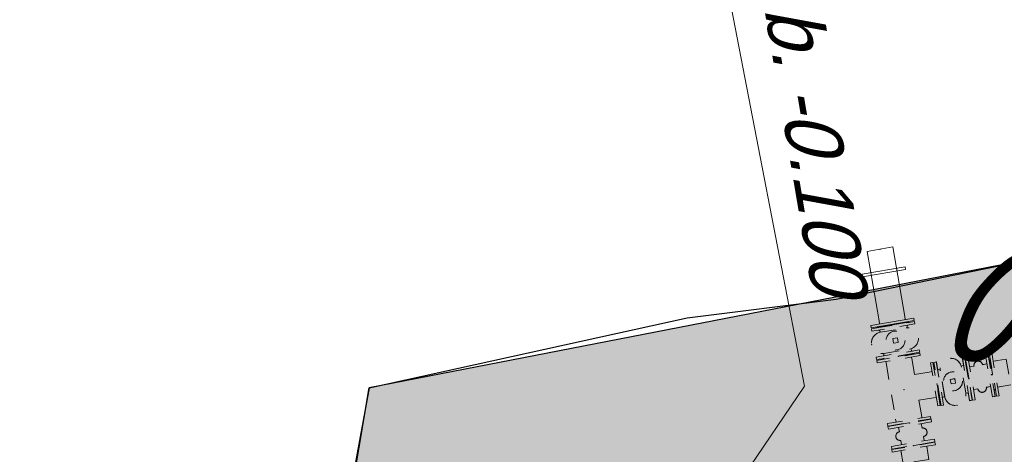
# Model space of a CAD drawing. Header units: metres. Extents: x 128615 to 129083, y 455669 to 456034.
# Tile 122 of 158: x 128798.2 to 128804.63, y 455863.26 to 455866.1. Entities that reach past the tile are written whole.
import ezdxf

# ---------------------------------------------------------------- set-up
doc = ezdxf.new("R2010")
doc.units = ezdxf.units.M
doc.linetypes.add('RI-AWZI_SLIBLEIDING', pattern=[11, 5, -3, 0, -3])
doc.linetypes.add('RI-AWZI_TERREINRIOLERING', pattern=[19.8, 6, -1.8, 2.4, -1.8, 1.8, -1.8, 2.4, -1.8])
for name, color, linetype, lineweight in [('B-WE-OG-HOOGTELIJN-G', 7, 'Continuous', 18), ('B-XX-RI-AWZI_SLIBLEIDING-G', 40, 'RI-AWZI_SLIBLEIDING', 18), ('B-XX-RI-AWZI_TERREINRIOLERING-G', 10, 'RI-AWZI_TERREINRIOLERING', 18), ('B-XX-VH-BESTRATING-V', 1, 'Continuous', 18)]:
    doc.layers.add(name, color=color, linetype=linetype, lineweight=lineweight)
for name, color, linetype in [('B-XX-GR-KRUIDEN-G', 98, 'Continuous'), ('B-XX-OG-BEBOUWING-G', 1, 'Continuous'), ('B-XX-RI-AWZI_TERREINRIOLERING-T25_HDSR', 7, 'Continuous')]:
    doc.layers.add(name, color=color, linetype=linetype)
doc.styles.add('ISO', font='Iso.shx', dxfattribs={"height": 50})
doc.styles.add('tcb_isocp', font='tcb_isocp.shx')

# ---------------------------------------------------------------- blocks, each defined once
blk = doc.blocks.new('meAF150T-Z')
for p, q in [((-207, 107.5), (-207, 142.5)), ((-207, 142.5), (-191, 142.5)), ((-191, 142.5), (-191, -142.5)), ((-19, -142.5), (-19, 142.5)), ((-19, 142.5), (-3, 142.5)), ((-3, 142.5), (-3, 107.5)), ((-210, 104.5), (-207, 107.5)), ((-210, -104.5), (-210, 104.5)), ((-207, -107.5), (-207, 107.5)), ((-186.4109078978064, 91.3897357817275), (-175, 88.62903225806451)), ((-175, 88.79839818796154), (-175, -81.20160181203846)), ((-35, 88.6290322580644), (-23.58909210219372, 91.38973578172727)), ((-35, 88.79839818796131), (-35, -81.20160181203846)), ((-3, 107.5), (-3, -107.5)), ((-3, 107.5), (0, 104.5)), ((0, 104.5), (0, -104.5)), ((-207, -107.5), (-210, -104.5)), ((-207, -142.5), (-207, -107.5)), ((-174.9999999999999, -88.62903225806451), (-186.4109078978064, -91.38973578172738)), ((-23.58909210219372, -91.38973578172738), (-35, -88.62903225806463)), ((0, -104.5), (-3, -107.5)), ((-3, -107.5), (-3, -142.5)), ((-191, -142.5), (-207, -142.5)), ((-3, -142.5), (-19, -142.5))]:
    blk.add_line(p, q)
blk.add_lwpolyline([(-120, 15), (-90, 15), (-90, -15), (-120, -15)], close=True)
blk.add_circle((-105, 0), 61.83956621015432)
for centre, radius, start, end in [((-105, 88.79839818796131), 70.00000000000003, 0, 180), ((-185, 97.22148842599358), 6, 180, 256.3994574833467), ((-25, 97.22148842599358), 6.000000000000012, 283.6005425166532, 0), ((-185, -97.2214884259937), 6.000000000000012, 103.6005425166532, 180), ((-105, -81.20160181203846), 70.00000000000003, 180, 0), ((-25, -97.2214884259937), 6, 0, 76.39945748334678)]:
    blk.add_arc(centre, radius, start, end)
for p in [(-105, 158.7983981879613), (-210, 0), (0, 0)]:
    blk.add_point(p)
blk = doc.blocks.new('_PE150160')
at = {"color": 0}
for p, q in [((3.000000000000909, 142.5), (3.000000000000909, -142.5)), ((19.00000000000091, 142.5), (3.000000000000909, 142.5)), ((19.00000000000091, 142.5), (19.00000000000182, -142.5)), ((0, 104.5), (0, -104.5)), ((19.00000000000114, 85), (106, 85)), ((39.00000000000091, 85), (19.00000000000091, 85)), ((106, 85), (106, -85)), ((19.00000000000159, -85), (106, -85)), ((39.00000000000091, -85), (19.00000000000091, -85)), ((19.00000000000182, -142.5), (3.000000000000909, -142.5))]:
    blk.add_line(p, q, dxfattribs=at)
blk.add_point((0, 0), dxfattribs=at)
blk = doc.blocks.new('_NT1-150')
at = {"color": 0}
for p, q in [((0, 142.5), (0, -142.5)), ((0, 142.5), (18, 142.5)), ((18, 142.5), (18, -142.5)), ((132, 142.5), (132, -142.5)), ((132, 142.5), (150, 142.5000000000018)), ((150, 142.5), (150, -142.5)), ((18, 75), (47.00000000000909, 75)), ((103.0000000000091, 75), (132, 75)), ((18, -75), (47, -75)), ((103, -75), (132, -75)), ((0, -142.5), (18, -142.5)), ((132, -142.5), (150, -142.5))]:
    blk.add_line(p, q, dxfattribs=at)
for centre, start, end in [((75.0000000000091, 75), 0, 180), ((75, -75), 180, 0)]:
    blk.add_arc(centre, 28, start, end, dxfattribs=at)
for p in [(0, 0), (150, 0)]:
    blk.add_point(p, dxfattribs=at)
blk = doc.blocks.new('FNZ150')
for p, q in [((-142.5, 19.00000000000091), (142.5, 19.00000000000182)), ((-142.5, 19.00000000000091), (-142.5, 3.000000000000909)), ((-142.5, 3.000000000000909), (142.5, 3.000000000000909)), ((-104.5, 0), (104.5, 0)), ((-85, 39.00000000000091), (-85, 19.00000000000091)), ((85, 39.00000000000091), (85, 19.00000000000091)), ((142.5, 19.00000000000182), (142.5, 3.000000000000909))]:
    blk.add_line(p, q)
blk.add_point((0, 0))
blk = doc.blocks.new('_T150-150')
for p, q in [((-85, 180.9999999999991), (-84.99999999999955, 85)), ((85, 180.9999999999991), (85.00000000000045, 85.00000000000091)), ((-180.9999999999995, 85), (-84.99999999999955, 85)), ((85.00000000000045, 85), (180.9999999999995, 85.00000000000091)), ((-180.9999999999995, -85), (180.9999999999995, -84.99999999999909))]:
    blk.add_line(p, q)
blk.add_point((0, 0))
for p, rotation in [((0, 220), 180), ((-220.0000000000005, 0), 270), ((220.0000000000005, 9.094947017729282e-13), 90)]:
    blk.add_blockref('FNZ150', p, dxfattribs=dict(rotation=rotation))

msp = doc.modelspace()

# ---------------------------------------------------------------- hatches: boundary and pattern name
at = {"layer": 'B-XX-GR-KRUIDEN-G'}
h = msp.add_hatch(dxfattribs=at)
h.set_pattern_fill('SWAMP', color=256, scale=0.2, angle=-116.5632943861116, style=0)
h.set_pattern_definition([(340.9065815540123, (128738.9979208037, 455858.1422880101), (3.839350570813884, 3.326515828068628), [0.6349999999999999, -4.444999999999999]), (70.90658155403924, (128739.2979540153, 455858.0384307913), (-0.9611808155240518, 4.988231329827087), [0.3174999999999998, -8.481319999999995]), (70.90658155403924, (128739.3729632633, 455858.0124661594), (-0.9611808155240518, 4.988231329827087), [0.2539999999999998, -8.544819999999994]), (70.90658155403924, (128739.2229447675, 455858.0643954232), (-0.9611808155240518, 4.988231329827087), [0.2539999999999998, -8.544819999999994]), (40.90658155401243, (128739.4479706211, 455857.9865021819), (-0.9611719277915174, 4.988233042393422), [0.2032, -4.876799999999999]), (100.9065815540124, (128739.1479374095, 455858.0903594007), (-4.8005224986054, 1.661717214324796), [0.2032, -4.8768])])
edge = h.paths.add_edge_path()
edge.add_line((128948.4118116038, 455833.4579504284), (128948.6455033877, 455826.0782791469))
edge.add_line((128948.6455033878, 455826.0782791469), (128943.9095911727, 455812.3966981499))
edge.add_line((128943.9095911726, 455812.3966981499), (128941.3888850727, 455813.2785094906))
edge.add_line((128941.3888850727, 455813.2785094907), (128942.1339618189, 455815.4309623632))
edge.add_arc((128932.745274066, 455818.888458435), 10.00508554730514, -20.21683048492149, 71.17534409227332)
edge.add_line((128935.9736453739, 455828.358376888), (128892.1860483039, 455843.579290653))
edge.add_arc((128893.6952972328, 455847.9211051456), 4.596649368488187, -157.04283936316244, -109.16785423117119, ccw=False)
edge.add_arc((128894.4307678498, 455848.232645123), 5.395382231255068, 162.5112662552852, 202.9571606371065, ccw=False)
edge.add_line((128889.2847814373, 455849.8540560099), (128901.8557516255, 455885.6735668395))
edge.add_line((128901.8557516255, 455885.6735668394), (128887.2242848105, 455890.7225570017))
edge.add_line((128887.2242848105, 455890.7225570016), (128887.1817624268, 455890.5997140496))
edge.add_line((128887.1817624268, 455890.5997140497), (128874.5146120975, 455895.1035688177))
edge.add_line((128874.5146120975, 455895.1035688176), (128873.5283828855, 455892.2544503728))
edge.add_arc((128867.280722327, 455871.995513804), 21.20041917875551, 72.86074229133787, 176.4358647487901)
edge.add_line((128846.121308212, 455873.313454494), (128835.0103701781, 455877.1887525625))
edge.add_arc((128817.5916042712, 455889.2204382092), 21.17014088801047, -34.63404912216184, -24.22743715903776)
edge.add_line((128836.8971577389, 455880.5330640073), (128837.0847450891, 455880.5150973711))
edge.add_line((128837.0847450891, 455880.5150973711), (128838.2442237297, 455883.7950644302))
edge.add_line((128838.2442237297, 455883.7950644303), (128838.0851409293, 455883.9110295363))
edge.add_arc((128817.5916042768, 455889.2204382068), 21.17014088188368, -14.52468191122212, 21.05836036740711)
edge.add_line((128837.3478955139, 455896.8272655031), (128838.4437976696, 455897.45125095))
edge.add_line((128838.4437976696, 455897.45125095), (128836.9196742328, 455900.519436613))
edge.add_line((128836.9196742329, 455900.519436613), (128835.8290882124, 455899.9707426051))
edge.add_arc((128817.5916042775, 455889.2204382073), 21.17014088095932, 30.51773535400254, 65.7725628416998)
edge.add_line((128826.2789784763, 455908.5259916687), (128826.2969451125, 455908.713579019))
edge.add_line((128826.2969451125, 455908.7135790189), (128823.0169780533, 455909.8730576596))
edge.add_line((128823.0169780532, 455909.8730576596), (128822.9010129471, 455909.7139748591))
edge.add_arc((128817.591604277, 455889.2204382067), 21.17014088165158, 75.47531808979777, 155.5873596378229)
edge.add_line((128798.3142327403, 455897.9701702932), (128798.1176121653, 455897.9799474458))
edge.add_line((128798.1176121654, 455897.9799474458), (128797.7211869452, 455896.8585281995))
edge.add_line((128797.7211869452, 455896.8585281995), (128793.8072384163, 455898.2133509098))
edge.add_arc((128775.6531717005, 455909.0573338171), 21.14620778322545, -30.85117203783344, -24.45064201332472)
edge.add_line((128794.9029489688, 455900.3047239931), (128795.4902118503, 455900.2458409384))
edge.add_line((128795.4902118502, 455900.2458409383), (128796.7020683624, 455903.7467742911))
edge.add_line((128796.7020683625, 455903.746774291), (128796.1976420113, 455904.0486570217))
edge.add_arc((128775.6531716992, 455909.057333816), 21.14620778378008, -13.70124981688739, 21.18853243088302)
edge.add_line((128795.3698146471, 455916.7003760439), (128797.9082227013, 455917.9559061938))
edge.add_line((128797.9082227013, 455917.9559061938), (128796.4067381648, 455921.1222890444))
edge.add_line((128796.4067381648, 455921.1222890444), (128793.8362756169, 455919.8525566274))
edge.add_arc((128775.6531717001, 455909.0573338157), 21.1462077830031, 30.69740409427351, 65.54935799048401)
edge.add_line((128784.4057815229, 455928.3071110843), (128784.4646645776, 455928.8943739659))
edge.add_line((128784.4646645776, 455928.8943739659), (128780.9637312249, 455930.1062304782))
edge.add_line((128780.9637312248, 455930.1062304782), (128780.6618484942, 455929.6018041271))
edge.add_arc((128775.6531717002, 455909.0573338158), 21.14620778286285, 76.298750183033, 155.5095457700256)
edge.add_line((128756.4094808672, 455917.8233173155), (128755.8262168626, 455917.8979581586))
edge.add_line((128755.8262168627, 455917.8979581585), (128754.6142224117, 455914.3971073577))
edge.add_line((128754.6142224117, 455914.3971073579), (128755.1121866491, 455914.0802848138))
edge.add_arc((128775.6531716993, 455909.057333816), 21.1462077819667, 166.2589379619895, 191.7043835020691)
edge.add_line((128754.9466508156, 455904.7675673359), (128751.1985842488, 455903.6584638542))
edge.add_line((128751.1985842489, 455903.6584638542), (128751.1173775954, 455903.9197317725))
edge.add_line((128751.1173775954, 455903.9197317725), (128741.4969709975, 455907.2999279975))
edge.add_line((128741.4969709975, 455907.2999279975), (128757.0495062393, 455938.2990116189))
edge.add_line((128757.0495062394, 455938.2990116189), (128795.963293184, 455925.5684809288))
edge.add_line((128795.963293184, 455925.5684809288), (128808.0815679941, 455921.3936663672))
edge.add_line((128808.0815679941, 455921.3936663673), (128811.5859768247, 455919.9881814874))
edge.add_line((128811.5859768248, 455919.9881814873), (128842.9440111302, 455909.6012506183))
edge.add_line((128842.9440111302, 455909.6012506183), (128874.3253125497, 455899.2845629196))
edge.add_line((128874.3253125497, 455899.2845629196), (128897.3942134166, 455890.0887698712))
edge.add_line((128897.3942134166, 455890.0887698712), (128932.249899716, 455875.2515896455))
edge.add_line((128932.249899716, 455875.2515896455), (128958.9784740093, 455863.874893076))
edge.add_line((128958.9784740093, 455863.8748930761), (128948.4118116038, 455833.4579504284))
h.paths.add_polyline_path([(128845.694092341, 455904.4570519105), (128848.0856081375, 455905.5477301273), (128849.2310223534, 455903.2376735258), (128848.6444501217, 455901.5319182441), (128846.8291906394, 455902.1678003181)], flags=16)
at = {"layer": 'B-XX-VH-BESTRATING-V'}
h = msp.add_hatch(dxfattribs=at)
h.set_pattern_fill('AR-B88', color=256, scale=0.001999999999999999, angle=-116.5632943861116, style=0)
h.set_pattern_definition([(340.9065815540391, (222427.1499990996, -244828.0170875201), (0.1329372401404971, 0.384042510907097), []), (70.90658155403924, (222427.1499990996, -244828.0170875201), (-0.05908401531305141, 0.4505111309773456), [0.4063999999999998, -0.4063999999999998])])
h.paths.add_polyline_path([(128802.6831891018, 455871.9683862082), (128802.3461751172, 455873.6753526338), (128799.7344619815, 455873.2101704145), (128799.9911473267, 455871.4906072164)], flags=17)
h.paths.add_polyline_path([(128809.7716455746, 455870.5194527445, -0.3830161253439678), (128798.1585253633, 455894.985336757), (128798.0410408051, 455895.0629989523), (128798.7426580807, 455897.047754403), (128798.8906188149, 455897.0403969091, -0.3816233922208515), (128823.2619809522, 455908.681307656), (128823.3492469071, 455908.8010204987), (128824.2202072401, 455908.4931332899), (128824.5146119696, 455909.3436393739), (128823.0169780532, 455909.8730576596), (128822.9010129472, 455909.7139748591, 0.3645239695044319), (128798.3142327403, 455897.9701702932), (128798.1176121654, 455897.9799474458), (128797.7211869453, 455896.8585281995), (128797.6878571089, 455896.7642437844), (128793.7546200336, 455898.1257432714, 0.02914402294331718), (128794.9029489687, 455900.3047239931), (128795.4902118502, 455900.2458409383), (128796.7020683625, 455903.746774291), (128796.1976420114, 455904.0486570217, 0.1534224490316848), (128795.3698146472, 455916.7003760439), (128797.9082227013, 455917.9559061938), (128796.4067381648, 455921.1222890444), (128793.836275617, 455919.8525566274, 0.153253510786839), (128784.4057815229, 455928.3071110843), (128784.4646645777, 455928.8943739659), (128780.9637312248, 455930.1062304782), (128780.6618484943, 455929.6018041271, 0.3600753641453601), (128756.4094808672, 455917.8233173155), (128755.8262168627, 455917.8979581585), (128754.6142224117, 455914.3971073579), (128755.1121866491, 455914.0802848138, 0.1126862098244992), (128754.9672368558, 455904.6693726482), (128751.228268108, 455903.5629613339), (128751.4681974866, 455902.791031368), (128753.7546102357, 455903.4609714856), (128754.4147722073, 455901.0245720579), (128752.1405026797, 455900.3908550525), (128752.3841142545, 455899.5286384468), (128756.2328856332, 455900.6898615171), (128756.2729437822, 455900.5974951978, 0.1850112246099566), (128766.8871882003, 455889.8136429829), (128766.8125473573, 455889.2303789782), (128768.6815525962, 455888.5834183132), (128768.0780292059, 455886.8559226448), (128758.9954711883, 455890.0228108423), (128750.6369597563, 455892.9361511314), (128750.9249881, 455893.8376432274), (128746.1363612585, 455895.4945688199), (128745.0365227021, 455892.3228495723, 0.145715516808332), (128741.8477927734, 455889.9544302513, -0.3237883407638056), (128749.4031400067, 455892.2733416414), (128767.1030434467, 455886.1714937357), (128768.6009545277, 455885.6525632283), (128768.9522127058, 455886.6663736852), (128771.9254436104, 455885.6870242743), (128771.6102218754, 455884.6115276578), (128780.1756717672, 455881.6469653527), (128791.5501526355, 455877.7101819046, -0.1901935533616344), (128799.0036448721, 455871.3153469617), (128799.9911473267, 455871.4906072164), (128799.7344619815, 455873.2101704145), (128802.3461751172, 455873.6753526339), (128802.6831891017, 455871.9683862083), (128803.3650649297, 455872.0894043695), (128804.9044082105, 455870.3143797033), (128805.6418993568, 455866.7162066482), (128804.8351694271, 455864.5433848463), (128800.4828560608, 455863.6959360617), (128800.1636573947, 455861.953330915), (128804.3746034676, 455860.4957017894), (128801.189211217, 455851.2934192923), (128801.8191947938, 455851.0775833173), (128806.9899085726, 455866.0979061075), (128809.2715134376, 455865.3078385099), (128809.5798165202, 455866.1984955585), (128807.4969410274, 455866.9266101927), (128806.7155608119, 455871.0576591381, 0.02837327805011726), (128808.8418721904, 455869.94306667), (128808.8320950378, 455869.7464460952), (128810.5925307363, 455869.1241265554), (128810.8869354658, 455869.9746326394), (128809.7642880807, 455870.3714920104)])
h.paths.add_polyline_path([(128802.1708073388, 455874.7161668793), (128798.1990629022, 455874.016585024, -0.00197751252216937), (128798.2689034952, 455873.9273473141), (128802.2531375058, 455874.6291290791, -0.001414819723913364)], flags=0)
h.paths.add_polyline_path([(128799.2250375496, 455875.0005329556, -1), (128799.9806637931, 455874.7389711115, -1)], flags=0)
h.paths.add_polyline_path([(128795.5535477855, 455877.1010864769), (128794.9865558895, 455877.2973520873), (128795.1828215, 455877.8643439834), (128795.7498133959, 455877.6680783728)], flags=0)
h.paths.add_polyline_path([(128795.0846886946, 455877.5808480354, -1), (128795.6516805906, 455877.3845824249, -1)], flags=0)
h.paths.add_polyline_path([(128789.8363600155, 455884.0321790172, -1), (128789.9308586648, 455883.9994680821, -1)], flags=0)
h.paths.add_polyline_path([(128789.5422703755, 455884.3809320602, -1), (128789.7312676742, 455884.3155101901, -1)], flags=0)
h.paths.add_polyline_path([(128789.7062138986, 455884.7031730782, -1), (128789.8007125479, 455884.6704621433, -1)], flags=0)
h.paths.add_polyline_path([(128789.1901890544, 455884.2549662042, -1), (128789.2846877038, 455884.2222552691, -1)], flags=0)
h.paths.add_polyline_path([(128781.9076581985, 455884.7022655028), (128781.5157294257, 455884.1839190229), (128780.9016399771, 455884.3964875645), (128780.9140405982, 455885.0462086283), (128781.5357940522, 455885.2351897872)], flags=16)
h.paths.add_polyline_path([(128770.2230062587, 455889.5529180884), (128769.9358075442, 455889.1015149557), (128767.7981038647, 455889.8415879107), (128767.8655687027, 455890.3687766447, -0.3785461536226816), (128756.1487559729, 455914.4874992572), (128755.6973528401, 455914.7746979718), (128756.4374257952, 455916.9124016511), (128756.9646145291, 455916.8449368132, -0.3786081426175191), (128781.0875670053, 455928.5605714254), (128781.3605012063, 455929.0166266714), (128783.4982048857, 455928.2765537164), (128783.4448275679, 455927.7442016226, -0.1719370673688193), (128793.4723990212, 455918.6689969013), (128795.985380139, 455919.910335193), (128796.7157271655, 455918.3701539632), (128794.2182550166, 455917.1348712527, -0.1722066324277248), (128795.1564093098, 455903.6229385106), (128795.6124645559, 455903.3500043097), (128794.8723916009, 455901.2123006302), (128794.340039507, 455901.265677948, -0.3784841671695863)], flags=16)
h.paths.add_polyline_path([(128772.6322610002, 455885.201210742), (128772.0652691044, 455885.3974763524), (128772.2615347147, 455885.9644682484), (128772.8285266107, 455885.768202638)], flags=16)
h.paths.add_polyline_path([(128772.1634019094, 455885.6809723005, -1), (128772.7303938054, 455885.48470669, -1)], flags=0)
h.paths.add_polyline_path([(128746.8429795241, 455893.7547216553), (128746.2759876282, 455893.9509872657), (128746.4722532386, 455894.5179791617), (128747.0392451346, 455894.3217135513)], flags=16)
h.paths.add_polyline_path([(128746.3741204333, 455894.2344832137, -1), (128746.9411123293, 455894.0382176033, -1)], flags=0)
h.paths.add_polyline_path([(128786.8876797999, 455882.5506637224), (128788.2286606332, 455882.0864799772), (128788.4249262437, 455882.6534718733), (128787.0839454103, 455883.1176556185)], flags=8)
h.paths.add_polyline_path([(128787.8560286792, 455886.7387165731), (128789.8270005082, 455886.0564599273), (128790.0232661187, 455886.6234518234), (128788.0522942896, 455887.3057084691)], flags=8)
h.paths.add_polyline_path([(128780.9670642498, 455884.5893507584), (128781.6393546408, 455884.3566358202), (128781.8159936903, 455884.8669285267), (128781.1437032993, 455885.0996434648)], flags=8)
h.paths.add_polyline_path([(128790.3023911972, 455883.5528374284), (128790.9593818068, 455883.3254185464), (128791.1556474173, 455883.8924104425), (128790.4986568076, 455884.1198293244)], flags=8)
edge = h.paths.add_edge_path(flags=16)
edge.add_arc((128786.9524666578, 455865.1426516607), 14.3259422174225, 37.8213863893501, 70.95297360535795)
edge.add_line((128791.6276532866, 455878.6842634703), (128773.0238165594, 455885.1535321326))
edge.add_line((128773.0238165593, 455885.1535321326), (128773.3153738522, 455886.0005636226))
edge.add_line((128773.3153738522, 455886.0005636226), (128769.6490773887, 455887.2857430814))
edge.add_line((128769.6490773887, 455887.2857430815), (128769.9427154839, 455888.1467148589))
edge.add_line((128769.9427154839, 455888.1467148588), (128770.3133981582, 455888.0183845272))
edge.add_line((128770.3133981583, 455888.0183845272), (128770.6302207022, 455888.5163487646))
edge.add_arc((128775.6531717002, 455909.0573338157), 21.14620778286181, -103.7410620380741, -33.63390409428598)
edge.add_line((128793.2593696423, 455897.3447808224), (128797.3878885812, 455895.9156840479))
edge.add_line((128797.3878885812, 455895.915684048), (128796.9581335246, 455894.6999803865))
edge.add_line((128796.9581335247, 455894.6999803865), (128797.1153368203, 455894.5960624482))
edge.add_arc((128817.5916042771, 455889.2204382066), 21.17014088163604, 165.2901148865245, 223.5699829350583)
edge.add_line((128802.2531375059, 455874.6291290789), (128798.2689034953, 455873.927347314))
h = msp.add_hatch(dxfattribs=at)
h.set_pattern_fill('BRICK', color=256, scale=0.03307086, angle=-116.5097316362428)
h.set_pattern_definition([(340.9065815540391, (128781.00315288, 455850.7668853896), (0.0686929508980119, 0.1984471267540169), []), (70.90658155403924, (128781.00315288, 455850.7668853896), (-0.3968942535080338, 0.1373859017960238), [0.2099999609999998, -0.2099999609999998]), (70.90658155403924, (128781.2016000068, 455850.6981924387), (-0.3968942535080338, 0.1373859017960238), [-0.2099999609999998, 0.2099999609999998])])
edge = h.paths.add_edge_path()
edge.add_line((128831.6126664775, 455838.8346340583), (128839.0652869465, 455860.4902585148))
edge.add_line((128839.0652869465, 455860.4902585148), (128836.3034510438, 455861.4412710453))
edge.add_line((128836.3034510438, 455861.4412710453), (128833.541615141, 455862.3922835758))
edge.add_arc((128834.2946828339, 455864.407557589), 2.151381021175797, 165.7586443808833, 249.5102871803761, ccw=False)
edge.add_line((128832.2094179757, 455864.936812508), (128832.7229766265, 455866.3634640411))
edge.add_line((128832.7229766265, 455866.3634640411), (128829.5305935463, 455867.4960062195))
edge.add_line((128829.5305935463, 455867.4960062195), (128825.7790093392, 455865.6897798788))
edge.add_line((128825.7790093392, 455865.6897798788), (128824.1892600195, 455861.2288345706))
edge.add_line((128824.1892600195, 455861.2288345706), (128829.3480097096, 455859.4118744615))
edge.add_arc((128828.6821113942, 455857.5376763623), 1.98897940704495, -20.160679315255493, 70.43999003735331, ccw=False)
edge.add_line((128830.5492255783, 455856.8521665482), (128825.085613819, 455841.0700632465))
edge.add_arc((128820.6003911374, 455842.5189337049), 4.713432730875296, 246.4303146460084, 342.09788309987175, ccw=False)
edge.add_line((128818.7156584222, 455838.1987218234), (128794.9887339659, 455846.4591081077))
edge.add_line((128794.9887339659, 455846.4591081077), (128740.4443933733, 455865.3829613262))
edge.add_arc((128742.7378552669, 455872.1050294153), 7.102546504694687, 156.7495911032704, 251.16118143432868, ccw=False)
edge.add_line((128736.2121179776, 455874.9087625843), (128740.8492055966, 455888.4475361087))
edge.add_arc((128747.4193090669, 455885.7839878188), 7.08948158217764, 110.50432189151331, 157.9321541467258, ccw=False)
edge.add_line((128744.936019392, 455892.4243207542), (128746.0560372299, 455895.6599412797))
edge.add_line((128746.0560372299, 455895.6599412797), (128750.9663574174, 455893.9602221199))
edge.add_line((128750.9663574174, 455893.9602221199), (128752.5278960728, 455898.5416274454))
edge.add_line((128752.5278960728, 455898.5416274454), (128752.0152830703, 455900.3559231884))
edge.add_line((128752.0152830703, 455900.3559231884), (128751.9765845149, 455900.3451798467))
edge.add_line((128751.9765845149, 455900.3451798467), (128751.0126086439, 455903.818817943))
edge.add_line((128751.0126086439, 455903.818817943), (128743.3040688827, 455906.5354959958))
edge.add_line((128743.3040688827, 455906.5354959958), (128719.892912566, 455838.9029857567))
edge.add_line((128719.892912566, 455838.9029857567), (128720.2712589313, 455838.7734198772))
edge.add_line((128720.2712589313, 455838.7734198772), (128743.5504862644, 455906.0245387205))
edge.add_line((128743.5504862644, 455906.0245387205), (128750.6829467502, 455903.5108851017))
edge.add_line((128750.6829467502, 455903.5108851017), (128752.1090925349, 455898.5527556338))
edge.add_line((128752.1090925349, 455898.5527556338), (128750.717407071, 455894.4696833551))
edge.add_line((128750.717407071, 455894.4696833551), (128745.8088863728, 455896.1687796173))
edge.add_line((128745.8088863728, 455896.1687796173), (128744.6185725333, 455892.7300809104))
edge.add_arc((128747.419309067, 455885.7839878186), 7.489481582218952, 111.9598016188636, 158.0177529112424)
edge.add_line((128740.4743136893, 455888.5874452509), (128735.6521931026, 455874.5084362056))
edge.add_arc((128742.711383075, 455872.0759849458), 7.466524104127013, 160.9871051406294, 251.273710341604)
edge.add_line((128740.3142736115, 455865.0047157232), (128794.856583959, 455846.0815660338))
edge.add_line((128794.856583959, 455846.0815660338), (128818.5714073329, 455837.8252763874))
edge.add_arc((128820.6003911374, 455842.5189337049), 5.113432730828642, 246.6220382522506, 342.0506229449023)
edge.add_line((128825.4649488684, 455840.9430934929), (128830.9260443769, 455856.717928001))
edge.add_arc((128828.6821113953, 455857.5376763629), 2.388979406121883, 339.9318582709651, 430.4537588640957)
edge.add_line((128829.4813863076, 455859.7889831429), (128824.7008226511, 455861.4727425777))
edge.add_line((128824.7008226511, 455861.4727425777), (128826.1020253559, 455865.4046131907))
edge.add_line((128826.1020253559, 455865.4046131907), (128829.4604913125, 455867.0964502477))
edge.add_line((128829.4604913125, 455867.0964502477), (128832.2105117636, 455866.120842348))
edge.add_line((128832.2105117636, 455866.120842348), (128831.8267665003, 455865.0548087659))
edge.add_arc((128834.2946828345, 455864.4075575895), 2.551381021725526, 165.3042260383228, 249.6319906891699)
edge.add_line((128833.4066780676, 455862.0156979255), (128838.5569163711, 455860.2422612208))
edge.add_line((128838.5569163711, 455860.2422612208), (128831.2322111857, 455838.9583295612))
edge.add_arc((128836.4510621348, 455837.3560573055), 5.459274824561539, 162.9326608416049, 251.688394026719)
edge.add_line((128834.7358411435, 455832.1732300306), (128868.2102711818, 455820.5590485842))
edge.add_arc((128870.243457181, 455825.3755239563), 5.22802833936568, 247.1138597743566, 340.4610631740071)
edge.add_line((128875.1704265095, 455823.6270235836), (128882.5907182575, 455844.7795449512))
edge.add_arc((128880.2053561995, 455845.6949556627), 2.55498119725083, 339.0051081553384, 400.5811834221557)
edge.add_line((128882.1458260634, 455847.357034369), (128879.1820600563, 455850.9862143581))
edge.add_line((128879.1820600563, 455850.9862143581), (128886.2461834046, 455856.9579368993))
edge.add_arc((128882.7728296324, 455860.6776088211), 5.089218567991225, 313.038728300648, 342.0620473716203)
edge.add_line((128887.6146643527, 455859.110196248), (128893.0181774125, 455874.5159597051))
edge.add_arc((128882.8722026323, 455877.7590635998), 10.65169127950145, 342.2738127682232, 419.290512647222)
edge.add_line((128888.3118646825, 455886.917043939), (128886.2148499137, 455887.872679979))
edge.add_line((128886.2148499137, 455887.872679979), (128886.1094443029, 455887.4783866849))
edge.add_line((128886.1094443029, 455887.4783866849), (128888.1745737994, 455886.5274173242))
edge.add_arc((128882.8857705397, 455877.7600346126), 10.23906438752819, -17.723255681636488, 58.900096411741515, ccw=False)
edge.add_line((128892.6388684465, 455874.6430616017), (128887.2355901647, 455859.2379771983))
edge.add_arc((128882.7728296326, 455860.677608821), 4.689218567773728, 313.1287842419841, 342.12093767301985, ccw=False)
edge.add_line((128885.978569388, 455857.2553283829), (128883.1729931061, 455854.8264816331))
edge.add_line((128883.1729931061, 455854.8264816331), (128878.5836409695, 455851.0866857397))
edge.add_line((128878.5836409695, 455851.0866857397), (128881.839104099, 455847.1002356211))
edge.add_arc((128880.2053561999, 455845.6949556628), 2.15498119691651, -21.143024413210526, 40.70070699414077, ccw=False)
edge.add_line((128882.2152704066, 455844.9176598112), (128877.8010034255, 455832.3322089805))
edge.add_line((128877.8010034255, 455832.3322089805), (128874.7932273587, 455823.7601450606))
edge.add_arc((128870.243457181, 455825.3755239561), 4.828028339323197, 246.96541338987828, 340.45278373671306, ccw=False)
edge.add_line((128868.354313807, 455820.9324400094), (128834.8638834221, 455832.552191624))
edge.add_arc((128836.4510621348, 455837.3560573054), 5.059274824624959, 163.0072479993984, 251.7166439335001, ccw=False)

# ---------------------------------------------------------------- linework, layer by layer
at = {"layer": 'B-XX-OG-BEBOUWING-G'}
msp.add_lwpolyline([(128780.1756717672, 455881.6469653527), (128791.5404289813, 455877.7135431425, -0.1903928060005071), (128799.0036448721, 455871.3153469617), (128803.3650649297, 455872.0894043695), (128804.9044082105, 455870.3143797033), (128805.6418993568, 455866.7162066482), (128804.8351694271, 455864.5433848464), (128800.4828560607, 455863.6959360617), (128800.1636573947, 455861.9533309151), (128804.3746034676, 455860.4957017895), (128801.189211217, 455851.2934192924)], format="xyb", dxfattribs=at)
msp.add_lwpolyline([(128800.286036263, 455862.5224122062), (128800.4828560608, 455863.6959360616), (128802.5575551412, 455864.1539881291), (128803.5305225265, 455864.2762873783), (128804.8351694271, 455864.5433848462), (128805.6418993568, 455866.716206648), (128804.9044082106, 455870.3143797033), (128803.3650649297, 455872.0894043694)], dxfattribs=at)
at = {"layer": 'B-XX-RI-AWZI_SLIBLEIDING-G'}
for p, q in [((128803.900731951, 455864.6163827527), (128803.7331279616, 455864.5879415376)), ((128803.7331279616, 455864.5879415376), (128803.8102538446, 455864.1334389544)), ((128803.900731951, 455864.6163827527), (128803.9778578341, 455864.1618801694)), ((128803.9811783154, 455864.4860039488), (128803.7001951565, 455864.4383230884)), ((128803.7028719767, 455864.4225485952), (128803.7001951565, 455864.4383230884)), ((128803.9838551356, 455864.4702294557), (128803.7028719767, 455864.4225485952)), ((128803.9838551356, 455864.4702294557), (128803.9811783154, 455864.4860039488)), ((128803.7569102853, 455864.1041010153), (128804.0378934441, 455864.1517818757)), ((128803.7569102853, 455864.1041010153), (128803.7595871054, 455864.0883265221)), ((128803.7595871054, 455864.0883265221), (128804.0405702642, 455864.1360073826)), ((128803.7975534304, 455864.0917262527), (128804.003607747, 455864.126692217)), ((128803.8102538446, 455864.1334389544), (128803.8135998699, 455864.113720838)), ((128803.9778578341, 455864.1618801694), (128803.9812038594, 455864.142162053)), ((128804.0378934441, 455864.1517818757), (128804.0405702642, 455864.1360073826))]:
    msp.add_line(p, q, dxfattribs=at)
for p in [(128803.8169299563, 455864.6021621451), (128803.9005805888, 455864.1092092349)]:
    msp.add_point(p, dxfattribs=at)
at = {"layer": 'B-XX-RI-AWZI_TERREINRIOLERING-G'}
msp.add_lwpolyline([(128794.7650896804, 455846.9122684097), (128797.7032092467, 455855.4028125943), (128803.3233454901, 455863.7074744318), (128801.1274516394, 455875.097720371)], dxfattribs=at)

# ---------------------------------------------------------------- block references
at = {"layer": 'B-XX-RI-AWZI_SLIBLEIDING-G', "ltscale": 0.01}
for name, p, xscale, yscale, zscale, rotation in [('meAF150T-Z', (128803.9005805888, 455864.1092092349), 0.001, 0.001, 0.001, 99.63094501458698), ('_T150-150', (128803.9725201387, 455863.6852697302), 0.001, 0.001, 0.001, 279.6309462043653), ('_NT1-150', (128804.3964596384, 455863.7572092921), 0.001, 0.001, 0.001, 9.630947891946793), ('_NT1-150', (128804.3965231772, 455863.75683275), 0.001, 0.001, 0.001, 9.630945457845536), ('_PE150160', (128804.5508009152, 455863.7830125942), 0.001, 0.001, 0.001, 9.630945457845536), ('meAF150T-Z', (128804.1894194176, 455863.7220760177), 0.0009999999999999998, 0.0009999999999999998, 0.0009999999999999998, 189.6309478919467), ('_NT1-150', (128804.0344216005, 455863.3204845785), 0.001, 0.001, 0.001, 99.63094501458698), ('_NT1-150', (128804.0344216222, 455863.3204845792), 0.001, 0.001, 0.001, 99.63094620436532), ('_PE150160', (128804.0344216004, 455863.3204845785), 0.001, 0.001, 0.001, 279.630945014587)]:
    msp.add_blockref(name, p, dxfattribs=dict(at, xscale=xscale, yscale=yscale, zscale=zscale, rotation=rotation))
at = {"layer": 'B-XX-RI-AWZI_SLIBLEIDING-G', "ltscale": 0.005, "xscale": 0.001000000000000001, "yscale": 0.001000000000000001, "zscale": 0.001000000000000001, "rotation": 189.5267638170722}
msp.add_blockref('meAF150T-Z', (128804.1894194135, 455863.7220760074), dxfattribs=at)

# ---------------------------------------------------------------- texts
at = {"layer": 'B-WE-OG-HOOGTELIJN-G', "style": 'ISO', "oblique": 13.5}
msp.add_text('0.79', height=0.7999999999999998, rotation=341.1994003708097, dxfattribs=at).set_placement((128804.1424827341, 455863.9553989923, 0.786694))
at = {"layer": 'B-XX-RI-AWZI_TERREINRIOLERING-T25_HDSR', "ltscale": 0.005, "style": 'tcb_isocp', "oblique": 20.00023775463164}
msp.add_text('bob. -0.100', height=0.36, rotation=279.6309442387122, dxfattribs=at).set_placement((128802.971848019, 455866.7008397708))

doc.saveas('drawing.dxf')
